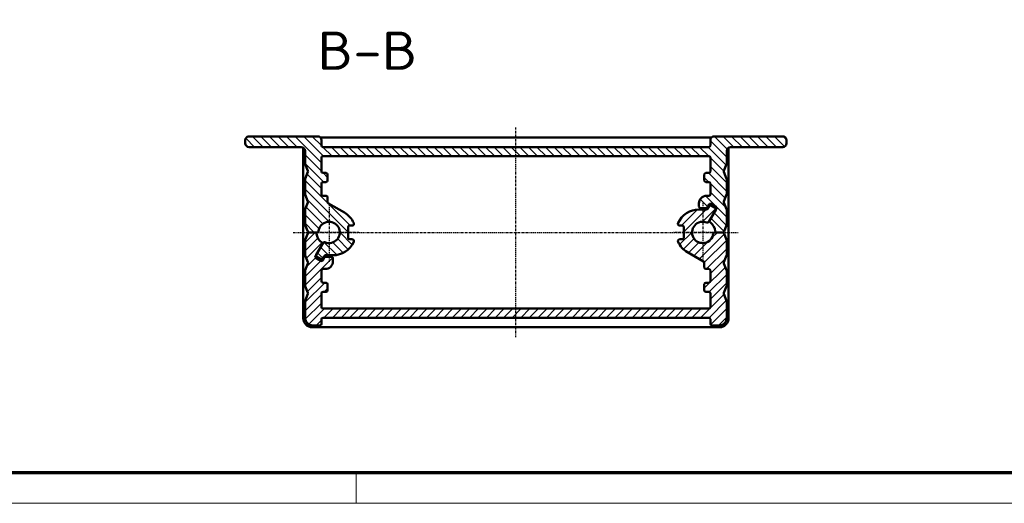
# Model space of a CAD drawing. Header units: millimetres. Extents: x 1 to 419, y 1 to 296.
# Tile 2 of 5: x 81 to 210, y 1 to 64. Entities that reach past the tile are written whole.
import ezdxf

# ---------------------------------------------------------------- set-up
doc = ezdxf.new("R2010")
doc.units = ezdxf.units.MM
doc.linetypes.add('CHAIN', pattern=[0.3543, 0.2362, -0.0295, 0.0591, -0.0295])
doc.linetypes.add('DASH_DOT', pattern=[0.37, 0.24, -0.06, 0.01, -0.06])
doc.layers.get('0').update_dxf_attribs({"lineweight": 25})
for name, color, linetype, lineweight in [('Mittellinie (ISO)', 1, 'DASH_DOT', 25), ('Mittelpunktmarkierung (ISO)', 1, 'DASH_DOT', 25), ('Schraffur (ISO)', 1, 'Continuous', 18), ('Sichtbar (ISO)', 7, 'Continuous', 50), ('Symbol (ISO)', 1, 'Continuous', 25)]:
    doc.layers.add(name, color=color, linetype=linetype, lineweight=lineweight)
doc.styles.add('5', font='isocpeur.ttf', dxfattribs={"width": 1.1})

# ---------------------------------------------------------------- blocks, each defined once
blk = doc.blocks.new('Ränder Bopla-A3-Rahmen')
at = {"color": 3, "linetype": 'Continuous', "lineweight": 70}
blk.add_line((415, 5), (20, 5), dxfattribs=at)
at = {"color": 1, "linetype": 'Continuous', "lineweight": 18}
for p, q in [((125, 5), (125, 1)), ((419, 1), (1, 1))]:
    blk.add_line(p, q, dxfattribs=at)

msp = doc.modelspace()

# ---------------------------------------------------------------- hatches: boundary and pattern name
at = {"layer": 'Schraffur (ISO)'}
h = msp.add_hatch(dxfattribs=at)
h.set_pattern_fill('ANSI31', color=256, scale=6.35, angle=90.000210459, style=0)
h.set_pattern_definition([(135.0002, (0, 0), (-0.561264, -0.561268), [])])
edge = h.paths.add_edge_path()
edge.add_ellipse((171.247321, 47.944271), major_axis=(0.2, 0), ratio=1, start_angle=270, end_angle=360)
edge.add_line((171.447321, 47.944271), (171.447321, 48.644271))
edge.add_ellipse((171.947321, 48.644271), major_axis=(0, 0.5), ratio=1, start_angle=0, end_angle=90, ccw=False)
edge.add_line((171.947321, 49.144271), (180.947321, 49.144271))
edge.add_ellipse((180.947321, 48.644271), major_axis=(0.5, 0), ratio=1, start_angle=0, end_angle=90, ccw=False)
edge.add_line((181.447321, 48.644271), (181.447321, 48.244271))
edge.add_ellipse((180.947321, 48.244271), major_axis=(0, -0.5), ratio=1, start_angle=0, end_angle=90, ccw=False)
edge.add_line((180.947321, 47.744271), (174.097321, 47.744271))
edge.add_ellipse((174.097321, 47.244271), major_axis=(-0.5, 0), ratio=1, start_angle=270, end_angle=360)
edge.add_line((173.597321, 47.244271), (173.597321, 45.5831471))
edge.add_ellipse((173.397321, 45.5831471), major_axis=(0.1854368, -0.0749213), ratio=1, start_angle=0, end_angle=22, ccw=False)
edge.add_line((173.5827577, 45.5082258), (173.2235649, 44.6191924))
edge.add_ellipse((173.4090017, 44.544271), major_axis=(-0.1854368, -0.0749213), ratio=1, start_angle=316, end_angle=360)
edge.add_line((173.2235649, 44.4693497), (173.5827577, 43.5803163))
edge.add_ellipse((173.397321, 43.505395), major_axis=(0.2, 0), ratio=1, start_angle=0, end_angle=22, ccw=False)
edge.add_line((173.597321, 43.505395), (173.597321, 41.5831471))
edge.add_ellipse((173.397321, 41.5831471), major_axis=(0.1854368, -0.0749213), ratio=1, start_angle=0, end_angle=22, ccw=False)
edge.add_line((173.5827577, 41.5082258), (173.2235649, 40.6191924))
edge.add_ellipse((173.4090017, 40.544271), major_axis=(-0.1854368, -0.0749213), ratio=1, start_angle=316, end_angle=360)
edge.add_line((173.2235649, 40.4693497), (173.5827577, 39.5803163))
edge.add_ellipse((173.397321, 39.505395), major_axis=(0.2, 0), ratio=1, start_angle=0, end_angle=22, ccw=False)
edge.add_line((173.597321, 39.505395), (173.597321, 37.5831471))
edge.add_ellipse((173.397321, 37.5831471), major_axis=(0.1854368, -0.0749213), ratio=1, start_angle=0, end_angle=22, ccw=False)
edge.add_line((173.5827577, 37.5082258), (173.2438298, 36.6693497))
edge.add_ellipse((173.058393, 36.744271), major_axis=(0, -0.2), ratio=1, start_angle=0, end_angle=68, ccw=False)
edge.add_line((173.058393, 36.544271), (172.2864784, 36.544271))
edge.add_ellipse((172.2864784, 36.744271), major_axis=(-0.1988278, -0.0216216), ratio=1, start_angle=0, end_angle=83.793732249, ccw=False)
edge.add_ellipse((170.447321, 36.544271), major_axis=(0.974645, 1.3313779), ratio=1, start_angle=312.412535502, end_angle=360)
edge.add_ellipse((171.5401047, 38.0370281), major_axis=(-0.1732051, 0.1), ratio=1, start_angle=0, end_angle=83.793732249, ccw=False)
edge.add_line((171.3668997, 38.1370281), (172.147321, 39.4887574))
edge.add_line((172.147321, 39.4887574), (172.247321, 39.6619625))
edge.add_ellipse((172.0741159, 39.7619625), major_axis=(0.1, 0.1732051), ratio=1, start_angle=270, end_angle=360)
edge.add_line((172.1741159, 39.9351676), (171.5678981, 40.2851676))
edge.add_ellipse((171.4678981, 40.1119625), major_axis=(-0.1732051, 0.1), ratio=1, start_angle=270, end_angle=360)
edge.add_line((171.294693, 40.2119625), (171.0824063, 39.844271))
edge.add_ellipse((170.9092012, 39.944271), major_axis=(0, -0.2), ratio=1, start_angle=0, end_angle=60, ccw=False)
edge.add_line((170.9092012, 39.744271), (170.147321, 39.744271))
edge.add_ellipse((170.147321, 39.944271), major_axis=(-0.2, 0), ratio=1, start_angle=0, end_angle=90, ccw=False)
edge.add_line((169.947321, 39.944271), (169.947321, 40.344271))
edge.add_ellipse((170.947321, 40.344271), major_axis=(0, 1), ratio=1, start_angle=0, end_angle=90, ccw=False)
edge.add_line((170.947321, 41.344271), (171.247321, 41.344271))
edge.add_ellipse((171.247321, 41.544271), major_axis=(0.2, 0), ratio=1, start_angle=270, end_angle=360)
edge.add_line((171.447321, 41.544271), (171.447321, 42.944271))
edge.add_ellipse((171.247321, 42.944271), major_axis=(0, 0.2), ratio=1, start_angle=270, end_angle=360)
edge.add_line((171.247321, 43.144271), (170.847321, 43.144271))
edge.add_ellipse((170.847321, 43.344271), major_axis=(-0.2, 0), ratio=1, start_angle=0, end_angle=90, ccw=False)
edge.add_line((170.647321, 43.344271), (170.647321, 44.144271))
edge.add_ellipse((170.847321, 44.144271), major_axis=(0, 0.2), ratio=1, start_angle=0, end_angle=90, ccw=False)
edge.add_line((170.847321, 44.344271), (171.247321, 44.344271))
edge.add_ellipse((171.247321, 44.544271), major_axis=(0.2, 0), ratio=1, start_angle=270, end_angle=360)
edge.add_line((171.447321, 44.544271), (171.447321, 46.344271))
edge.add_ellipse((171.247321, 46.344271), major_axis=(0, 0.2), ratio=1, start_angle=270, end_angle=360)
edge.add_line((171.247321, 46.544271), (120.647321, 46.544271))
edge.add_ellipse((120.647321, 46.344271), major_axis=(-0.2, 0), ratio=1, start_angle=270, end_angle=360)
edge.add_line((120.447321, 46.344271), (120.447321, 44.544271))
edge.add_ellipse((120.647321, 44.544271), major_axis=(0, -0.2), ratio=1, start_angle=270, end_angle=360)
edge.add_line((120.647321, 44.344271), (121.047321, 44.344271))
edge.add_ellipse((121.047321, 44.144271), major_axis=(0.2, 0), ratio=1, start_angle=0, end_angle=90, ccw=False)
edge.add_line((121.247321, 44.144271), (121.247321, 43.344271))
edge.add_ellipse((121.047321, 43.344271), major_axis=(0, -0.2), ratio=1, start_angle=0, end_angle=90, ccw=False)
edge.add_line((121.047321, 43.144271), (120.647321, 43.144271))
edge.add_ellipse((120.647321, 42.944271), major_axis=(-0.2, 0), ratio=1, start_angle=270, end_angle=360)
edge.add_line((120.447321, 42.944271), (120.447321, 41.544271))
edge.add_ellipse((120.647321, 41.544271), major_axis=(0, -0.2), ratio=1, start_angle=270, end_angle=360)
edge.add_line((120.647321, 41.344271), (121.047321, 41.344271))
edge.add_ellipse((121.047321, 41.144271), major_axis=(0.2, 0), ratio=1, start_angle=0, end_angle=90, ccw=False)
edge.add_line((121.247321, 41.144271), (121.247321, 40.5279879))
edge.add_ellipse((121.447321, 40.5279879), major_axis=(-0.1, -0.1732051), ratio=1, start_angle=300, end_angle=360)
edge.add_line((121.347321, 40.3547828), (123.447321, 39.1423473))
edge.add_ellipse((121.947321, 36.544271), major_axis=(2.7321429, 1.2391107), ratio=1, start_angle=0, end_angle=35.604247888, ccw=False)
edge.add_ellipse((124.497321, 37.7007744), major_axis=(0.2, 0), ratio=1, start_angle=0, end_angle=24.395752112, ccw=False)
edge.add_line((124.697321, 37.7007744), (124.697321, 37.644271))
edge.add_ellipse((124.497321, 37.644271), major_axis=(0, -0.2), ratio=1, start_angle=0, end_angle=90, ccw=False)
edge.add_line((124.497321, 37.444271), (124.147321, 37.444271))
edge.add_ellipse((124.147321, 37.244271), major_axis=(-0.2, 0), ratio=1, start_angle=270, end_angle=360)
edge.add_line((123.947321, 37.244271), (123.947321, 35.844271))
edge.add_ellipse((124.147321, 35.844271), major_axis=(0, -0.2), ratio=1, start_angle=270, end_angle=360)
edge.add_line((124.147321, 35.644271), (124.497321, 35.644271))
edge.add_ellipse((124.497321, 35.444271), major_axis=(0.2, 0), ratio=1, start_angle=0, end_angle=90, ccw=False)
edge.add_line((124.697321, 35.444271), (124.697321, 35.3877677))
edge.add_ellipse((124.497321, 35.3877677), major_axis=(0.1821429, -0.0826074), ratio=1, start_angle=0, end_angle=24.395752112, ccw=False)
edge.add_ellipse((121.947321, 36.544271), major_axis=(0, -3), ratio=1, start_angle=0, end_angle=65.604247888, ccw=False)
edge.add_line((121.947321, 33.544271), (120.9854407, 33.544271))
edge.add_ellipse((120.9854407, 33.344271), major_axis=(-0.1732051, 0.1), ratio=1, start_angle=300, end_angle=360)
edge.add_line((120.8122357, 33.444271), (120.6133464, 33.0997847))
edge.add_ellipse((120.4401413, 33.1997847), major_axis=(-0.1, -0.1732051), ratio=1, start_angle=0, end_angle=90, ccw=False)
edge.add_line((120.3401413, 33.0265796), (119.820526, 33.3265796))
edge.add_ellipse((119.920526, 33.4997847), major_axis=(-0.1732051, 0.1), ratio=1, start_angle=0, end_angle=90, ccw=False)
edge.add_line((119.747321, 33.5997847), (120.5277423, 34.951514))
edge.add_line((120.5277423, 34.951514), (120.6535956, 35.1694983))
edge.add_ellipse((120.8268006, 35.0694983), major_axis=(0.077565, 0.1843466), ratio=1, start_angle=0, end_angle=82.819244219, ccw=False)
edge.add_ellipse((121.447321, 36.544271), major_axis=(-1.3890194, 0.175), ratio=1, start_angle=74.361511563, end_angle=360)
edge.add_ellipse((119.8598702, 36.744271), major_axis=(0, -0.2), ratio=1, start_angle=0, end_angle=82.819244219, ccw=False)
edge.add_line((119.8598702, 36.544271), (119.6081635, 36.544271))
edge.add_line((119.6081635, 36.544271), (118.8362489, 36.544271))
edge.add_ellipse((118.8362489, 36.744271), major_axis=(-0.1854368, -0.0749213), ratio=1, start_angle=0, end_angle=68, ccw=False)
edge.add_line((118.6508121, 36.6693497), (118.3118842, 37.5082258))
edge.add_ellipse((118.497321, 37.5831471), major_axis=(-0.2, 0), ratio=1, start_angle=0, end_angle=22, ccw=False)
edge.add_line((118.297321, 37.5831471), (118.297321, 39.505395))
edge.add_ellipse((118.497321, 39.505395), major_axis=(-0.1854368, 0.0749213), ratio=1, start_angle=0, end_angle=22, ccw=False)
edge.add_line((118.3118842, 39.5803163), (118.671077, 40.4693497))
edge.add_ellipse((118.4856402, 40.544271), major_axis=(0.1854368, 0.0749213), ratio=1, start_angle=316, end_angle=360)
edge.add_line((118.671077, 40.6191924), (118.3118842, 41.5082258))
edge.add_ellipse((118.497321, 41.5831471), major_axis=(-0.2, 0), ratio=1, start_angle=0, end_angle=22, ccw=False)
edge.add_line((118.297321, 41.5831471), (118.297321, 43.505395))
edge.add_ellipse((118.497321, 43.505395), major_axis=(-0.1854368, 0.0749213), ratio=1, start_angle=0, end_angle=22, ccw=False)
edge.add_line((118.3118842, 43.5803163), (118.671077, 44.4693497))
edge.add_ellipse((118.4856402, 44.544271), major_axis=(0.1854368, 0.0749213), ratio=1, start_angle=316, end_angle=360)
edge.add_line((118.671077, 44.6191924), (118.3118842, 45.5082258))
edge.add_ellipse((118.497321, 45.5831471), major_axis=(-0.2, 0), ratio=1, start_angle=0, end_angle=22, ccw=False)
edge.add_line((118.297321, 45.5831471), (118.297321, 47.244271))
edge.add_ellipse((117.797321, 47.244271), major_axis=(0, 0.5), ratio=1, start_angle=270, end_angle=360)
edge.add_line((117.797321, 47.744271), (110.947321, 47.744271))
edge.add_ellipse((110.947321, 48.244271), major_axis=(-0.5, 0), ratio=1, start_angle=0, end_angle=90, ccw=False)
edge.add_line((110.447321, 48.244271), (110.447321, 48.644271))
edge.add_ellipse((110.947321, 48.644271), major_axis=(0, 0.5), ratio=1, start_angle=0, end_angle=90, ccw=False)
edge.add_line((110.947321, 49.144271), (119.947321, 49.144271))
edge.add_ellipse((119.947321, 48.644271), major_axis=(0.5, 0), ratio=1, start_angle=0, end_angle=90, ccw=False)
edge.add_line((120.447321, 48.644271), (120.447321, 47.944271))
edge.add_ellipse((120.647321, 47.944271), major_axis=(0, -0.2), ratio=1, start_angle=270, end_angle=360)
edge.add_line((120.647321, 47.744271), (171.247321, 47.744271))
h = msp.add_hatch(dxfattribs=at)
h.set_pattern_fill('ANSI31', color=256, scale=6.35, style=0)
h.set_pattern_definition([(45, (0, 0), (-0.561266, 0.561266), [])])
edge = h.paths.add_edge_path()
edge.add_ellipse((120.647321, 25.144271), major_axis=(-0.2, 0), ratio=1, start_angle=270, end_angle=360)
edge.add_line((120.447321, 25.144271), (120.447321, 24.544271))
edge.add_ellipse((120.247321, 24.544271), major_axis=(0, -0.2), ratio=1, start_angle=0, end_angle=90, ccw=False)
edge.add_line((120.247321, 24.344271), (119.297321, 24.344271))
edge.add_ellipse((119.297321, 25.344271), major_axis=(-1, 0), ratio=1, start_angle=0, end_angle=90, ccw=False)
edge.add_line((118.297321, 25.344271), (118.297321, 27.505395))
edge.add_ellipse((118.497321, 27.505395), major_axis=(-0.1854368, 0.0749213), ratio=1, start_angle=0, end_angle=22, ccw=False)
edge.add_line((118.3118842, 27.5803163), (118.671077, 28.4693497))
edge.add_ellipse((118.4856402, 28.544271), major_axis=(0.1854368, 0.0749213), ratio=1, start_angle=316, end_angle=360)
edge.add_line((118.671077, 28.6191924), (118.3118842, 29.5082258))
edge.add_ellipse((118.497321, 29.5831471), major_axis=(-0.2, 0), ratio=1, start_angle=0, end_angle=22, ccw=False)
edge.add_line((118.297321, 29.5831471), (118.297321, 31.505395))
edge.add_ellipse((118.497321, 31.505395), major_axis=(-0.1854368, 0.0749213), ratio=1, start_angle=0, end_angle=22, ccw=False)
edge.add_line((118.3118842, 31.5803163), (118.671077, 32.4693497))
edge.add_ellipse((118.4856402, 32.544271), major_axis=(0.1854368, 0.0749213), ratio=1, start_angle=316, end_angle=360)
edge.add_line((118.671077, 32.6191924), (118.3118842, 33.5082258))
edge.add_ellipse((118.497321, 33.5831471), major_axis=(-0.2, 0), ratio=1, start_angle=0, end_angle=22, ccw=False)
edge.add_line((118.297321, 33.5831471), (118.297321, 35.505395))
edge.add_ellipse((118.497321, 35.505395), major_axis=(-0.1854368, 0.0749213), ratio=1, start_angle=0, end_angle=22, ccw=False)
edge.add_line((118.3118842, 35.5803163), (118.6508121, 36.4191924))
edge.add_ellipse((118.8362489, 36.344271), major_axis=(0, 0.2), ratio=1, start_angle=0, end_angle=68, ccw=False)
edge.add_line((118.8362489, 36.544271), (119.6081635, 36.544271))
edge.add_ellipse((119.6081635, 36.344271), major_axis=(0.1988278, 0.0216216), ratio=1, start_angle=0, end_angle=83.793732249, ccw=False)
edge.add_ellipse((121.447321, 36.544271), major_axis=(-0.974645, -1.3313779), ratio=1, start_angle=312.412535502, end_angle=360)
edge.add_ellipse((120.3545372, 35.051514), major_axis=(0.1732051, -0.1), ratio=1, start_angle=0, end_angle=83.793732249, ccw=False)
edge.add_line((120.5277423, 34.951514), (119.747321, 33.5997847))
edge.add_line((119.747321, 33.5997847), (119.647321, 33.4265796))
edge.add_ellipse((119.820526, 33.3265796), major_axis=(-0.1, -0.1732051), ratio=1, start_angle=270, end_angle=360)
edge.add_line((119.720526, 33.1533745), (120.3267438, 32.8033745))
edge.add_ellipse((120.4267438, 32.9765796), major_axis=(0.1732051, -0.1), ratio=1, start_angle=270, end_angle=360)
edge.add_line((120.5999489, 32.8765796), (120.8122357, 33.244271))
edge.add_ellipse((120.9854407, 33.144271), major_axis=(0, 0.2), ratio=1, start_angle=0, end_angle=60, ccw=False)
edge.add_line((120.9854407, 33.344271), (121.747321, 33.344271))
edge.add_ellipse((121.747321, 33.144271), major_axis=(0.2, 0), ratio=1, start_angle=0, end_angle=90, ccw=False)
edge.add_line((121.947321, 33.144271), (121.947321, 32.744271))
edge.add_ellipse((120.947321, 32.744271), major_axis=(0, -1), ratio=1, start_angle=0, end_angle=90, ccw=False)
edge.add_line((120.947321, 31.744271), (120.647321, 31.744271))
edge.add_ellipse((120.647321, 31.544271), major_axis=(-0.2, 0), ratio=1, start_angle=270, end_angle=360)
edge.add_line((120.447321, 31.544271), (120.447321, 30.144271))
edge.add_ellipse((120.647321, 30.144271), major_axis=(0, -0.2), ratio=1, start_angle=270, end_angle=360)
edge.add_line((120.647321, 29.944271), (121.047321, 29.944271))
edge.add_ellipse((121.047321, 29.744271), major_axis=(0.2, 0), ratio=1, start_angle=0, end_angle=90, ccw=False)
edge.add_line((121.247321, 29.744271), (121.247321, 28.944271))
edge.add_ellipse((121.047321, 28.944271), major_axis=(0, -0.2), ratio=1, start_angle=0, end_angle=90, ccw=False)
edge.add_line((121.047321, 28.744271), (120.647321, 28.744271))
edge.add_ellipse((120.647321, 28.544271), major_axis=(-0.2, 0), ratio=1, start_angle=270, end_angle=360)
edge.add_line((120.447321, 28.544271), (120.447321, 26.744271))
edge.add_ellipse((120.647321, 26.744271), major_axis=(0, -0.2), ratio=1, start_angle=270, end_angle=360)
edge.add_line((120.647321, 26.544271), (171.247321, 26.544271))
edge.add_ellipse((171.247321, 26.744271), major_axis=(0.2, 0), ratio=1, start_angle=270, end_angle=360)
edge.add_line((171.447321, 26.744271), (171.447321, 28.544271))
edge.add_ellipse((171.247321, 28.544271), major_axis=(0, 0.2), ratio=1, start_angle=270, end_angle=360)
edge.add_line((171.247321, 28.744271), (170.847321, 28.744271))
edge.add_ellipse((170.847321, 28.944271), major_axis=(-0.2, 0), ratio=1, start_angle=0, end_angle=90, ccw=False)
edge.add_line((170.647321, 28.944271), (170.647321, 29.744271))
edge.add_ellipse((170.847321, 29.744271), major_axis=(0, 0.2), ratio=1, start_angle=0, end_angle=90, ccw=False)
edge.add_line((170.847321, 29.944271), (171.247321, 29.944271))
edge.add_ellipse((171.247321, 30.144271), major_axis=(0.2, 0), ratio=1, start_angle=270, end_angle=360)
edge.add_line((171.447321, 30.144271), (171.447321, 31.544271))
edge.add_ellipse((171.247321, 31.544271), major_axis=(0, 0.2), ratio=1, start_angle=270, end_angle=360)
edge.add_line((171.247321, 31.744271), (170.847321, 31.744271))
edge.add_ellipse((170.847321, 31.944271), major_axis=(-0.2, 0), ratio=1, start_angle=0, end_angle=90, ccw=False)
edge.add_line((170.647321, 31.944271), (170.647321, 32.5605542))
edge.add_ellipse((170.447321, 32.5605542), major_axis=(0.1, 0.1732051), ratio=1, start_angle=300, end_angle=360)
edge.add_line((170.547321, 32.7337593), (168.447321, 33.9461948))
edge.add_ellipse((169.947321, 36.544271), major_axis=(-2.7321429, -1.2391107), ratio=1, start_angle=0, end_angle=35.604247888, ccw=False)
edge.add_ellipse((167.397321, 35.3877677), major_axis=(-0.2, 0), ratio=1, start_angle=0, end_angle=24.395752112, ccw=False)
edge.add_line((167.197321, 35.3877677), (167.197321, 35.444271))
edge.add_ellipse((167.397321, 35.444271), major_axis=(0, 0.2), ratio=1, start_angle=0, end_angle=90, ccw=False)
edge.add_line((167.397321, 35.644271), (167.747321, 35.644271))
edge.add_ellipse((167.747321, 35.844271), major_axis=(0.2, 0), ratio=1, start_angle=270, end_angle=360)
edge.add_line((167.947321, 35.844271), (167.947321, 37.244271))
edge.add_ellipse((167.747321, 37.244271), major_axis=(0, 0.2), ratio=1, start_angle=270, end_angle=360)
edge.add_line((167.747321, 37.444271), (167.397321, 37.444271))
edge.add_ellipse((167.397321, 37.644271), major_axis=(-0.2, 0), ratio=1, start_angle=0, end_angle=90, ccw=False)
edge.add_line((167.197321, 37.644271), (167.197321, 37.7007744))
edge.add_ellipse((167.397321, 37.7007744), major_axis=(-0.1821429, 0.0826074), ratio=1, start_angle=0, end_angle=24.395752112, ccw=False)
edge.add_ellipse((169.947321, 36.544271), major_axis=(0, 3), ratio=1, start_angle=0, end_angle=65.604247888, ccw=False)
edge.add_line((169.947321, 39.544271), (170.9092012, 39.544271))
edge.add_ellipse((170.9092012, 39.744271), major_axis=(0.1732051, -0.1), ratio=1, start_angle=300, end_angle=360)
edge.add_line((171.0824063, 39.644271), (171.2812956, 39.9887574))
edge.add_ellipse((171.4545006, 39.8887574), major_axis=(0.1, 0.1732051), ratio=1, start_angle=0, end_angle=90, ccw=False)
edge.add_line((171.5545006, 40.0619625), (172.0741159, 39.7619625))
edge.add_ellipse((171.9741159, 39.5887574), major_axis=(0.1732051, -0.1), ratio=1, start_angle=0, end_angle=90, ccw=False)
edge.add_line((172.147321, 39.4887574), (171.3668997, 38.1370281))
edge.add_line((171.3668997, 38.1370281), (171.2410464, 37.9190437))
edge.add_ellipse((171.0678413, 38.0190437), major_axis=(-0.077565, -0.1843466), ratio=1, start_angle=0, end_angle=82.819244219, ccw=False)
edge.add_ellipse((170.447321, 36.544271), major_axis=(1.3890194, -0.175), ratio=1, start_angle=74.361511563, end_angle=360)
edge.add_ellipse((172.0347717, 36.344271), major_axis=(0, 0.2), ratio=1, start_angle=0, end_angle=82.819244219, ccw=False)
edge.add_line((172.0347717, 36.544271), (172.2864784, 36.544271))
edge.add_line((172.2864784, 36.544271), (173.058393, 36.544271))
edge.add_ellipse((173.058393, 36.344271), major_axis=(0.1854368, 0.0749213), ratio=1, start_angle=0, end_angle=68, ccw=False)
edge.add_line((173.2438298, 36.4191924), (173.5827577, 35.5803163))
edge.add_ellipse((173.397321, 35.505395), major_axis=(0.2, 0), ratio=1, start_angle=0, end_angle=22, ccw=False)
edge.add_line((173.597321, 35.505395), (173.597321, 33.5831471))
edge.add_ellipse((173.397321, 33.5831471), major_axis=(0.1854368, -0.0749213), ratio=1, start_angle=0, end_angle=22, ccw=False)
edge.add_line((173.5827577, 33.5082258), (173.2235649, 32.6191924))
edge.add_ellipse((173.4090017, 32.544271), major_axis=(-0.1854368, -0.0749213), ratio=1, start_angle=316, end_angle=360)
edge.add_line((173.2235649, 32.4693497), (173.5827577, 31.5803163))
edge.add_ellipse((173.397321, 31.505395), major_axis=(0.2, 0), ratio=1, start_angle=0, end_angle=22, ccw=False)
edge.add_line((173.597321, 31.505395), (173.597321, 29.5831471))
edge.add_ellipse((173.397321, 29.5831471), major_axis=(0.1854368, -0.0749213), ratio=1, start_angle=0, end_angle=22, ccw=False)
edge.add_line((173.5827577, 29.5082258), (173.2235649, 28.6191924))
edge.add_ellipse((173.4090017, 28.544271), major_axis=(-0.1854368, -0.0749213), ratio=1, start_angle=316, end_angle=360)
edge.add_line((173.2235649, 28.4693497), (173.5827577, 27.5803163))
edge.add_ellipse((173.397321, 27.505395), major_axis=(0.2, 0), ratio=1, start_angle=0, end_angle=22, ccw=False)
edge.add_line((173.597321, 27.505395), (173.597321, 25.344271))
edge.add_ellipse((172.597321, 25.344271), major_axis=(0, -1), ratio=1, start_angle=0, end_angle=90, ccw=False)
edge.add_line((172.597321, 24.344271), (171.647321, 24.344271))
edge.add_ellipse((171.647321, 24.544271), major_axis=(-0.2, 0), ratio=1, start_angle=0, end_angle=90, ccw=False)
edge.add_line((171.447321, 24.544271), (171.447321, 25.144271))
edge.add_ellipse((171.247321, 25.144271), major_axis=(0, 0.2), ratio=1, start_angle=270, end_angle=360)
edge.add_line((171.247321, 25.344271), (120.647321, 25.344271))

# ---------------------------------------------------------------- linework, layer by layer
at = {"layer": 'Mittellinie (ISO)', "linetype": 'CHAIN'}
for p, q in [((145.947321, 22.794271), (145.947321, 50.294271)), ((116.747321, 36.544271), (175.147321, 36.544271))]:
    msp.add_line(p, q, dxfattribs=at)
at = {"layer": 'Mittelpunktmarkierung (ISO)', "linetype": 'CHAIN'}
for p, q in [((121.447321, 40.444271), (121.447321, 32.644271)), ((170.447321, 40.444271), (170.447321, 32.644271)), ((125.347321, 36.544271), (118.947321, 36.544271)), ((172.947321, 36.544271), (166.547321, 36.544271))]:
    msp.add_line(p, q, dxfattribs=at)
at = {"layer": 'Sichtbar (ISO)'}
for p, q in [((119.947321, 49.144271), (110.947321, 49.144271)), ((180.947321, 49.144271), (171.947321, 49.144271)), ((110.447321, 48.644271), (110.447321, 48.244271)), ((120.3043924, 48.994271), (171.5902495, 48.994271)), ((120.447321, 47.944271), (120.447321, 48.644271)), ((171.447321, 48.644271), (171.447321, 47.944271)), ((181.447321, 48.244271), (181.447321, 48.644271)), ((110.947321, 47.744271), (117.797321, 47.744271)), ((118.047321, 25.294271), (118.047321, 47.6772837)), ((118.297321, 47.244271), (118.297321, 45.5831471)), ((171.247321, 47.744271), (120.647321, 47.744271)), ((120.647321, 46.544271), (171.247321, 46.544271)), ((173.597321, 45.5831471), (173.597321, 47.244271)), ((173.847321, 47.6772837), (173.847321, 25.294271)), ((174.097321, 47.744271), (180.947321, 47.744271)), ((118.3118842, 45.5082258), (118.671077, 44.6191924)), ((120.447321, 44.544271), (120.447321, 46.344271)), ((171.447321, 46.344271), (171.447321, 44.544271)), ((173.2235649, 44.6191924), (173.5827577, 45.5082258)), ((118.671077, 44.4693497), (118.3118842, 43.5803163)), ((121.047321, 44.344271), (120.647321, 44.344271)), ((121.247321, 43.344271), (121.247321, 44.144271)), ((170.647321, 44.144271), (170.647321, 43.344271)), ((171.247321, 44.344271), (170.847321, 44.344271)), ((173.5827577, 43.5803163), (173.2235649, 44.4693497)), ((118.297321, 43.505395), (118.297321, 41.5831471)), ((120.447321, 41.544271), (120.447321, 42.944271)), ((120.647321, 43.144271), (121.047321, 43.144271)), ((170.847321, 43.144271), (171.247321, 43.144271)), ((171.447321, 42.944271), (171.447321, 41.544271)), ((173.597321, 41.5831471), (173.597321, 43.505395)), ((118.3118842, 41.5082258), (118.671077, 40.6191924)), ((121.047321, 41.344271), (120.647321, 41.344271)), ((171.247321, 41.344271), (170.947321, 41.344271)), ((173.2235649, 40.6191924), (173.5827577, 41.5082258)), ((118.671077, 40.4693497), (118.3118842, 39.5803163)), ((121.247321, 40.5279879), (121.247321, 41.144271)), ((123.447321, 39.1423473), (121.347321, 40.3547828)), ((169.947321, 40.344271), (169.947321, 39.944271)), ((171.0824063, 39.844271), (171.294693, 40.2119625)), ((172.0741159, 39.7619625), (171.5545006, 40.0619625)), ((171.5678981, 40.2851676), (172.1741159, 39.9351676)), ((173.5827577, 39.5803163), (173.2235649, 40.4693497)), ((118.297321, 39.505395), (118.297321, 37.5831471)), ((170.9092012, 39.544271), (169.947321, 39.544271)), ((170.147321, 39.744271), (170.9092012, 39.744271)), ((171.2812956, 39.9887574), (171.0824063, 39.644271)), ((171.2410464, 37.9190437), (172.147321, 39.4887574)), ((172.247321, 39.6619625), (171.3668997, 38.1370281)), ((173.597321, 37.5831471), (173.597321, 39.505395)), ((118.3118842, 37.5082258), (118.6508121, 36.6693497)), ((124.697321, 37.644271), (124.697321, 37.7007744)), ((167.197321, 37.7007744), (167.197321, 37.644271)), ((173.2438298, 36.6693497), (173.5827577, 37.5082258)), ((118.6508121, 36.4191924), (118.3118842, 35.5803163)), ((119.6081635, 36.544271), (118.8362489, 36.544271)), ((118.8362489, 36.544271), (119.8598702, 36.544271)), ((123.947321, 35.844271), (123.947321, 37.244271)), ((124.147321, 37.444271), (124.497321, 37.444271)), ((167.397321, 37.444271), (167.747321, 37.444271)), ((167.947321, 37.244271), (167.947321, 35.844271)), ((173.058393, 36.544271), (172.0347717, 36.544271)), ((172.2864784, 36.544271), (173.058393, 36.544271)), ((173.5827577, 35.5803163), (173.2438298, 36.4191924)), ((118.297321, 35.505395), (118.297321, 33.5831471)), ((119.647321, 33.4265796), (120.5277423, 34.951514)), ((120.6535956, 35.1694983), (119.747321, 33.5997847)), ((124.497321, 35.644271), (124.147321, 35.644271)), ((124.697321, 35.3877677), (124.697321, 35.444271)), ((167.197321, 35.444271), (167.197321, 35.3877677)), ((167.747321, 35.644271), (167.397321, 35.644271)), ((173.597321, 33.5831471), (173.597321, 35.505395)), ((168.447321, 33.9461948), (170.547321, 32.7337593)), ((118.3118842, 33.5082258), (118.671077, 32.6191924)), ((118.671077, 32.4693497), (118.3118842, 31.5803163)), ((120.3267438, 32.8033745), (119.720526, 33.1533745)), ((119.820526, 33.3265796), (120.3401413, 33.0265796)), ((120.8122357, 33.244271), (120.5999489, 32.8765796)), ((120.6133464, 33.0997847), (120.8122357, 33.444271)), ((120.9854407, 33.544271), (121.947321, 33.544271)), ((121.747321, 33.344271), (120.9854407, 33.344271)), ((121.947321, 32.744271), (121.947321, 33.144271)), ((170.647321, 32.5605542), (170.647321, 31.944271)), ((173.2235649, 32.6191924), (173.5827577, 33.5082258)), ((173.5827577, 31.5803163), (173.2235649, 32.4693497)), ((118.297321, 31.505395), (118.297321, 29.5831471)), ((120.447321, 30.144271), (120.447321, 31.544271)), ((120.647321, 31.744271), (120.947321, 31.744271)), ((170.847321, 31.744271), (171.247321, 31.744271)), ((171.447321, 31.544271), (171.447321, 30.144271)), ((173.597321, 29.5831471), (173.597321, 31.505395)), ((121.047321, 29.944271), (120.647321, 29.944271)), ((121.247321, 28.944271), (121.247321, 29.744271)), ((170.647321, 29.744271), (170.647321, 28.944271)), ((171.247321, 29.944271), (170.847321, 29.944271)), ((118.3118842, 29.5082258), (118.671077, 28.6191924)), ((118.671077, 28.4693497), (118.3118842, 27.5803163)), ((120.447321, 26.744271), (120.447321, 28.544271)), ((120.647321, 28.744271), (121.047321, 28.744271)), ((170.847321, 28.744271), (171.247321, 28.744271)), ((171.447321, 28.544271), (171.447321, 26.744271)), ((173.2235649, 28.6191924), (173.5827577, 29.5082258)), ((173.5827577, 27.5803163), (173.2235649, 28.4693497)), ((118.297321, 27.505395), (118.297321, 25.344271)), ((173.597321, 25.344271), (173.597321, 27.505395)), ((171.247321, 26.544271), (120.647321, 26.544271)), ((120.447321, 24.544271), (120.447321, 25.144271)), ((120.647321, 25.344271), (171.247321, 25.344271)), ((171.447321, 25.144271), (171.447321, 24.544271)), ((172.647321, 24.094271), (119.247321, 24.094271)), ((119.297321, 24.344271), (120.247321, 24.344271)), ((171.647321, 24.344271), (172.597321, 24.344271))]:
    msp.add_line(p, q, dxfattribs=at)
for centre, radius, start, end in [((110.947321, 48.644271), 0.5, 90, 180), ((119.947321, 48.644271), 0.5, 0, 90), ((171.947321, 48.644271), 0.5, 90, 180), ((180.947321, 48.644271), 0.5, 0, 90), ((110.947321, 48.244271), 0.5, 180, 270), ((120.647321, 47.944271), 0.2, 180, 270), ((171.247321, 47.944271), 0.2, 270, 0), ((180.947321, 48.244271), 0.5, 270, 0), ((117.797321, 47.244271), 0.5, 0, 90), ((120.647321, 46.344271), 0.2, 90, 180), ((171.247321, 46.344271), 0.2, 0, 90), ((174.097321, 47.244271), 0.5, 90, 180), ((118.497321, 45.5831471), 0.2, 180, 202), ((173.397321, 45.5831471), 0.2, 338, 0), ((118.4856402, 44.544271), 0.2, 338, 22), ((120.647321, 44.544271), 0.2, 180, 270), ((121.047321, 44.144271), 0.2, 0, 90), ((170.847321, 44.144271), 0.2, 90, 180), ((171.247321, 44.544271), 0.2, 270, 0), ((173.4090017, 44.544271), 0.2, 158, 202), ((118.497321, 43.505395), 0.2, 158, 180), ((120.647321, 42.944271), 0.2, 90, 180), ((121.047321, 43.344271), 0.2, 270, 0), ((170.847321, 43.344271), 0.2, 180, 270), ((171.247321, 42.944271), 0.2, 0, 90), ((173.397321, 43.505395), 0.2, 0, 22), ((118.497321, 41.5831471), 0.2, 180, 202), ((120.647321, 41.544271), 0.2, 180, 270), ((121.047321, 41.144271), 0.2, 0, 90), ((170.947321, 40.344271), 1, 90, 180), ((171.247321, 41.544271), 0.2, 270, 0), ((173.397321, 41.5831471), 0.2, 338, 0), ((118.4856402, 40.544271), 0.2, 338, 22), ((121.447321, 40.5279879), 0.2, 180, 240), ((171.4545006, 39.8887574), 0.2, 60, 150), ((171.4678981, 40.1119625), 0.2, 60, 150), ((173.4090017, 40.544271), 0.2, 158, 202), ((118.497321, 39.505395), 0.2, 158, 180), ((121.947321, 36.544271), 3, 24.395752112, 60), ((169.947321, 36.544271), 3, 90, 155.604247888), ((170.147321, 39.944271), 0.2, 180, 270), ((170.9092012, 39.944271), 0.2, 270, 330), ((170.9092012, 39.744271), 0.2, 270, 330), ((171.9741159, 39.5887574), 0.2, 330, 60), ((172.0741159, 39.7619625), 0.2, 330, 60), ((173.397321, 39.505395), 0.2, 0, 22), ((118.497321, 37.5831471), 0.2, 180, 202), ((121.447321, 36.544271), 1.4, 247.180755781, 172.819244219), ((124.497321, 37.644271), 0.2, 270, 0), ((124.497321, 37.7007744), 0.2, 0, 24.395752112), ((167.397321, 37.7007744), 0.2, 155.604247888, 180), ((167.397321, 37.644271), 0.2, 180, 270), ((170.447321, 36.544271), 1.4, 67.180755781, 352.819244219), ((171.0678413, 38.0190437), 0.2, 247.180755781, 330), ((170.447321, 36.544271), 1.75, 59.311281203, 60), ((171.5401047, 38.0370281), 0.2, 150, 233.793732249), ((170.447321, 36.544271), 1.65, 6.206267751, 53.793732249), ((173.397321, 37.5831471), 0.2, 338, 0), ((118.8362489, 36.744271), 0.2, 202, 270), ((118.8362489, 36.344271), 0.2, 90, 158), ((119.6081635, 36.344271), 0.2, 6.206267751, 90), ((121.447321, 36.544271), 1.75, 180, 180.688718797), ((121.447321, 36.544271), 1.65, 186.206267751, 233.793732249), ((119.8598702, 36.744271), 0.2, 270, 352.819244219), ((124.147321, 37.244271), 0.2, 90, 180), ((167.747321, 37.244271), 0.2, 0, 90), ((172.0347717, 36.344271), 0.2, 90, 172.819244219), ((172.2864784, 36.744271), 0.2, 186.206267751, 270), ((170.447321, 36.544271), 1.75, 0, 0.688718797), ((173.058393, 36.744271), 0.2, 270, 338), ((173.058393, 36.344271), 0.2, 22, 90), ((118.497321, 35.505395), 0.2, 158, 180), ((120.3545372, 35.051514), 0.2, 330, 53.793732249), ((121.447321, 36.544271), 1.75, 239.311281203, 240), ((120.8268006, 35.0694983), 0.2, 67.180755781, 150), ((121.947321, 36.544271), 3, 270, 335.604247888), ((124.147321, 35.844271), 0.2, 180, 270), ((124.497321, 35.444271), 0.2, 0, 90), ((124.497321, 35.3877677), 0.2, 335.604247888, 0), ((167.397321, 35.444271), 0.2, 90, 180), ((167.397321, 35.3877677), 0.2, 180, 204.395752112), ((169.947321, 36.544271), 3, 204.395752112, 240), ((167.747321, 35.844271), 0.2, 270, 0), ((173.397321, 35.505395), 0.2, 0, 22), ((118.497321, 33.5831471), 0.2, 180, 202), ((119.920526, 33.4997847), 0.2, 150, 240), ((173.397321, 33.5831471), 0.2, 338, 0), ((118.4856402, 32.544271), 0.2, 338, 22), ((119.820526, 33.3265796), 0.2, 150, 240), ((120.4267438, 32.9765796), 0.2, 240, 330), ((120.4401413, 33.1997847), 0.2, 240, 330), ((120.9854407, 33.344271), 0.2, 90, 150), ((120.9854407, 33.144271), 0.2, 90, 150), ((120.947321, 32.744271), 1, 270, 0), ((121.747321, 33.144271), 0.2, 0, 90), ((170.447321, 32.5605542), 0.2, 0, 60), ((173.4090017, 32.544271), 0.2, 158, 202), ((118.497321, 31.505395), 0.2, 158, 180), ((120.647321, 31.544271), 0.2, 90, 180), ((170.847321, 31.944271), 0.2, 180, 270), ((171.247321, 31.544271), 0.2, 0, 90), ((173.397321, 31.505395), 0.2, 0, 22), ((120.647321, 30.144271), 0.2, 180, 270), ((121.047321, 29.744271), 0.2, 0, 90), ((170.847321, 29.744271), 0.2, 90, 180), ((171.247321, 30.144271), 0.2, 270, 0), ((118.497321, 29.5831471), 0.2, 180, 202), ((118.4856402, 28.544271), 0.2, 338, 22), ((120.647321, 28.544271), 0.2, 90, 180), ((121.047321, 28.944271), 0.2, 270, 0), ((170.847321, 28.944271), 0.2, 180, 270), ((171.247321, 28.544271), 0.2, 0, 90), ((173.4090017, 28.544271), 0.2, 158, 202), ((173.397321, 29.5831471), 0.2, 338, 0), ((118.497321, 27.505395), 0.2, 158, 180), ((173.397321, 27.505395), 0.2, 0, 22), ((120.647321, 26.744271), 0.2, 180, 270), ((171.247321, 26.744271), 0.2, 270, 0), ((119.247321, 25.294271), 1.2, 180, 270), ((119.297321, 25.344271), 1, 180, 270), ((120.247321, 24.544271), 0.2, 270, 0), ((120.647321, 25.144271), 0.2, 90, 180), ((171.247321, 25.144271), 0.2, 0, 90), ((171.647321, 24.544271), 0.2, 180, 270), ((172.597321, 25.344271), 1, 270, 0), ((172.647321, 25.294271), 1.2, 270, 0)]:
    msp.add_arc(centre, radius, start, end, dxfattribs=at)

# ---------------------------------------------------------------- block references
msp.add_blockref('Ränder Bopla-A3-Rahmen', (0, 0))

# ---------------------------------------------------------------- texts
at = {"layer": 'Symbol (ISO)', "color": 3, "insert": (119.9176938, 57.8904682), "char_height": 5, "attachment_point": 7, "style": '5'}
msp.add_mtext('B-B', dxfattribs=at)

doc.saveas('drawing.dxf')
